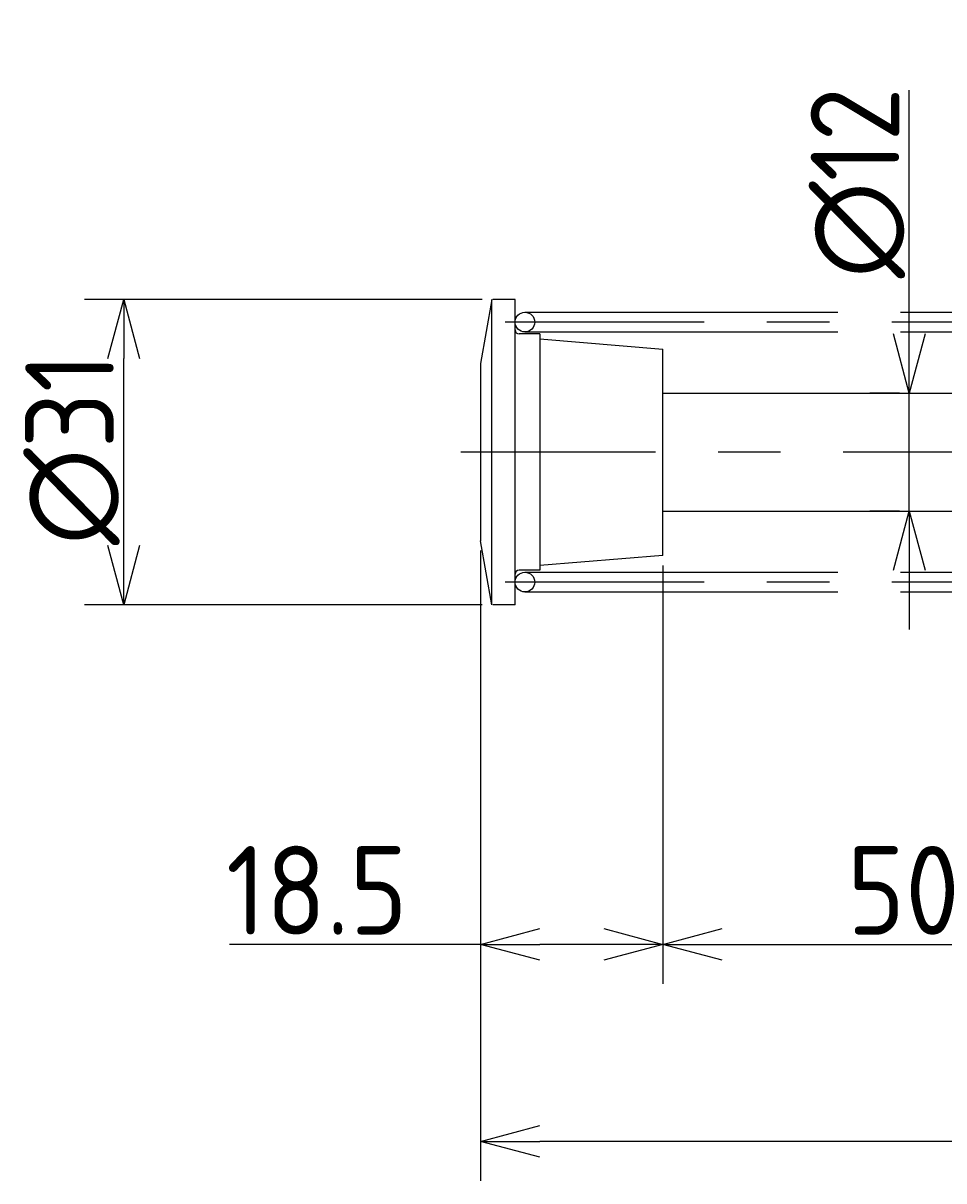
# Model space of a CAD drawing. Extents: x -49 to 539, y 146 to 266.
# Tile 2 of 4: x 170 to 263, y 146 to 264. Entities that reach past the tile are written whole.
import ezdxf

# ---------------------------------------------------------------- set-up
doc = ezdxf.new("R2010")
doc.units = 0
doc.header["$PDMODE"] = 3
doc.header["$PDSIZE"] = 2
doc.linetypes.add('CENTER', pattern=[50.8, 31.75, -6.35, 6.35, -6.35])
doc.linetypes.add('PHANTOM', pattern=[63.5, 31.75, -6.35, 6.35, -6.35, 6.35, -6.35])
doc.layers.get('0').update_dxf_attribs({"linetype": 'CONTINUOUS'})
doc.layers.get('DEFPOINTS').update_dxf_attribs({"linetype": 'CONTINUOUS'})
for name, color, linetype in [('35-0-CON', 7, 'CONTINUOUS'), ('図形', 7, 'CONTINUOUS'), ('寸法_文字', 3, 'CONTINUOUS')]:
    doc.layers.add(name, color=color, linetype=linetype)
doc.layers.get('0').off()
doc.styles.add('DIMENSION', font='isocp.shx', dxfattribs={"bigfont": 'bigfont.shx'})
doc.dimstyles.get("Standard").update_dxf_attribs({"dimtxt": 0.18, "dimasz": 0.18, "dimexe": 0.18, "dimexo": 0.0625, "dimgap": 0.09, "dimtad": 0, "dimtih": 1, "dimtoh": 1, "dimzin": 0, "dimcen": 0.09, "dimazin": 3, "dimtfac": 1, "dimtofl": 0, "dimtmove": 0, "dimatfit": 3})

# ---------------------------------------------------------------- blocks, each defined once
blk = doc.blocks.new('_OPEN30')
at = {"color": 0, "linetype": 'BYBLOCK'}
for p, q in [((-1, 0.268), (0, 0)), ((0, 0), (-1, -0.268)), ((0, 0), (-1, 0))]:
    blk.add_line(p, q, dxfattribs=at)
blk = doc.blocks.new('*U35')
at = {"layer": '寸法_文字', "color": 3, "style": 'DIMENSION'}
blk.add_text('18.5', height=9, dxfattribs=at).set_placement((190.39, 171))
blk = doc.blocks.new('*D34')
at = {"layer": 'DEFPOINTS', "color": 0}
for p in [(216.21, 211), (234.71, 209.5), (216.21, 170)]:
    blk.add_point(p, dxfattribs=at)
at = {"layer": '寸法_文字', "color": 3}
for p, q in [((216.21, 210), (216.21, 166)), ((234.71, 208.5), (234.71, 166)), ((216.21, 170), (190.74, 170)), ((228.71, 170), (222.21, 170))]:
    blk.add_line(p, q, dxfattribs=at)
blk.add_blockref('*U35', (0, 0))
at = {"layer": '寸法_文字', "color": 3, "xscale": 6, "yscale": 6, "zscale": 6, "rotation": 180}
blk.add_blockref('_OPEN30', (216.21, 170), dxfattribs=at)
at = {"layer": '寸法_文字', "color": 3, "xscale": 6, "yscale": 6, "zscale": 6}
blk.add_blockref('_OPEN30', (234.71, 170), dxfattribs=at)
blk = doc.blocks.new('*U37')
at = {"layer": '寸法_文字', "color": 3, "style": 'DIMENSION'}
blk.add_text('50', height=9, dxfattribs=at).set_placement((253.41, 171))
blk = doc.blocks.new('*D36')
at = {"layer": 'DEFPOINTS', "color": 0}
for p in [(234.71, 209.5), (284.71, 208.53), (284.71, 170)]:
    blk.add_point(p, dxfattribs=at)
at = {"layer": '寸法_文字', "color": 3}
for p, q in [((234.71, 208.5), (234.71, 166)), ((284.71, 207.53), (284.71, 166)), ((240.71, 170), (278.71, 170))]:
    blk.add_line(p, q, dxfattribs=at)
blk.add_blockref('*U37', (0, 0))
at = {"layer": '寸法_文字', "color": 3, "xscale": 6, "yscale": 6, "zscale": 6, "rotation": 180}
blk.add_blockref('_OPEN30', (234.71, 170), dxfattribs=at)
at = {"layer": '寸法_文字', "color": 3, "xscale": 6, "yscale": 6, "zscale": 6}
blk.add_blockref('_OPEN30', (284.71, 170), dxfattribs=at)
blk = doc.blocks.new('*U42')
at = {"layer": '寸法_文字', "color": 3, "style": 'DIMENSION'}
blk.add_text('(217)', height=9, dxfattribs=at).set_placement((312.56, 151.45))
blk = doc.blocks.new('*D41')
at = {"layer": 'DEFPOINTS', "color": 0}
for p in [(216.21, 211), (433.21, 204), (216.21, 150)]:
    blk.add_point(p, dxfattribs=at)
at = {"layer": '寸法_文字', "color": 3}
for p, q in [((216.21, 210), (216.21, 146)), ((433.21, 203), (433.21, 146)), ((427.21, 150), (222.21, 150))]:
    blk.add_line(p, q, dxfattribs=at)
blk.add_blockref('*U42', (0, 0))
at = {"layer": '寸法_文字', "color": 3, "xscale": 6, "yscale": 6, "zscale": 6, "rotation": 180}
blk.add_blockref('_OPEN30', (216.21, 150), dxfattribs=at)
at = {"layer": '寸法_文字', "color": 3, "xscale": 6, "yscale": 6, "zscale": 6}
blk.add_blockref('_OPEN30', (433.21, 150), dxfattribs=at)
blk = doc.blocks.new('*U44')
at = {"layer": '寸法_文字', "color": 3, "style": 'DIMENSION'}
blk.add_text('∅12', height=9, rotation=90, dxfattribs=at).set_placement((258.71, 237.65))
blk = doc.blocks.new('*D43')
at = {"layer": 'DEFPOINTS', "color": 0}
for p in [(259.71, 226), (259.71, 226), (259.71, 214)]:
    blk.add_point(p, dxfattribs=at)
at = {"layer": '寸法_文字', "color": 3}
for p, q in [((259.71, 232), (259.71, 256.74)), ((258.71, 226), (255.71, 226)), ((259.71, 214), (259.71, 226)), ((258.71, 214), (255.71, 214)), ((259.71, 208), (259.71, 202))]:
    blk.add_line(p, q, dxfattribs=at)
blk.add_blockref('*U44', (0, 0))
at = {"layer": '寸法_文字', "color": 3, "xscale": 6, "yscale": 6, "zscale": 6}
for p, rotation in [((259.71, 226), 270), ((259.71, 214), 90)]:
    blk.add_blockref('_OPEN30', p, dxfattribs=dict(at, rotation=rotation))
blk = doc.blocks.new('*U46')
at = {"layer": '寸法_文字', "color": 3, "style": 'DIMENSION'}
blk.add_text('∅31', height=9, rotation=90, dxfattribs=at).set_placement((179, 210.55))
blk = doc.blocks.new('*D45')
at = {"layer": 'DEFPOINTS', "color": 0}
for p in [(180, 235.5), (217.36, 235.5), (217.36, 204.5)]:
    blk.add_point(p, dxfattribs=at)
at = {"layer": '寸法_文字', "color": 3}
for p, q in [((216.36, 235.5), (176, 235.5)), ((180, 210.5), (180, 229.5)), ((216.36, 204.5), (176, 204.5))]:
    blk.add_line(p, q, dxfattribs=at)
blk.add_blockref('*U46', (0, 0))
at = {"layer": '寸法_文字', "color": 3, "xscale": 6, "yscale": 6, "zscale": 6}
for p, rotation in [((180, 235.5), 90), ((180, 204.5), 270)]:
    blk.add_blockref('_OPEN30', p, dxfattribs=dict(at, rotation=rotation))

msp = doc.modelspace()

# ---------------------------------------------------------------- linework, layer by layer
at = {"layer": '35-0-CON'}
for p, q in [((236.209, 226), (251.447, 226)), ((236.209, 214), (251.447, 214))]:
    msp.add_line(p, q, dxfattribs=at)
at = {"layer": '図形'}
for p, q in [((217.356, 235.5), (216.209, 229)), ((217.355, 204.5), (217.355, 235.5)), ((219.709, 235.5), (217.444, 235.5)), ((219.709, 235.5), (217.444, 235.5)), ((219.709, 204.5), (219.709, 235.5)), ((222.209, 232), (220.109, 232)), ((222.209, 232), (222.209, 208)), ((222.209, 231.5), (234.709, 230.442)), ((234.709, 209.5), (234.709, 230.442)), ((216.209, 229), (216.209, 211)), ((234.709, 226), (284.709, 226)), ((234.709, 214), (284.709, 214)), ((217.356, 204.5), (216.209, 211)), ((234.709, 209.5), (222.209, 208.5)), ((222.209, 208), (220.109, 208)), ((219.709, 204.5), (217.444, 204.5))]:
    msp.add_line(p, q, dxfattribs=at)
at = {"layer": '図形', "color": 5, "linetype": 'PHANTOM'}
for p, q in [((220.709, 234.2), (288.709, 234.2)), ((220.709, 232.2), (288.709, 232.2)), ((220.709, 207.8), (288.709, 207.8)), ((220.709, 205.8), (288.709, 205.8))]:
    msp.add_line(p, q, dxfattribs=at)
at = {"layer": '図形', "color": 3, "linetype": 'CENTER'}
for p, q in [((289.709, 233.2), (218.689, 233.2)), ((437.158, 220), (214.209, 220)), ((289.709, 206.8), (218.689, 206.8))]:
    msp.add_line(p, q, dxfattribs=at)
at = {"layer": '図形'}
for centre in [(220.709, 233.2), (220.709, 206.8)]:
    msp.add_circle(centre, 1, dxfattribs=at)
for centre, start, end in [((220.109, 232.4), 180, 270), ((220.109, 207.6), 90, 180)]:
    msp.add_arc(centre, 0.4, start, end, dxfattribs=at)

# ---------------------------------------------------------------- dimensions: what is measured, and where the dimension line sits
at = {"layer": '寸法_文字'}
for base, p1, p2, override, picture, middle in [((259.709, 226), (259.709, 214), (259.709, 226), {"dimscale": 2, "dimpost": '%%c<>'}, '*D43', (254.209, 247.37)), ((180, 235.499), (217.355, 204.5), (217.355, 235.499), {"dimscale": 2, "dimdec": 1, "dimpost": '%%c<>'}, '*D45', (174.5, 220))]:
    dim = msp.add_linear_dim(base=base, p1=p1, p2=p2, angle=90, dimstyle='Standard', override=override, dxfattribs=at)
    dim.commit()
    dim.dimension.update_dxf_attribs({"geometry": picture, "text_midpoint": middle})
for base, p1, p2, override, picture, middle in [((216.209, 170), (234.709, 209.5), (216.209, 211), {"dimscale": 2}, '*D34', (200.473, 175.5)), ((216.209, 150), (433.209, 204), (216.209, 211), {"dimscale": 2, "dimpost": '(<>)'}, '*D41', (324.709, 155.95)), ((284.709, 170), (234.709, 209.5), (284.709, 208.529), {"dimscale": 2}, '*D36', (259.709, 175.5))]:
    dim = msp.add_linear_dim(base=base, p1=p1, p2=p2, dimstyle='Standard', override=override, dxfattribs=at)
    dim.commit()
    dim.dimension.update_dxf_attribs({"geometry": picture, "text_midpoint": middle})

doc.saveas('drawing.dxf')
